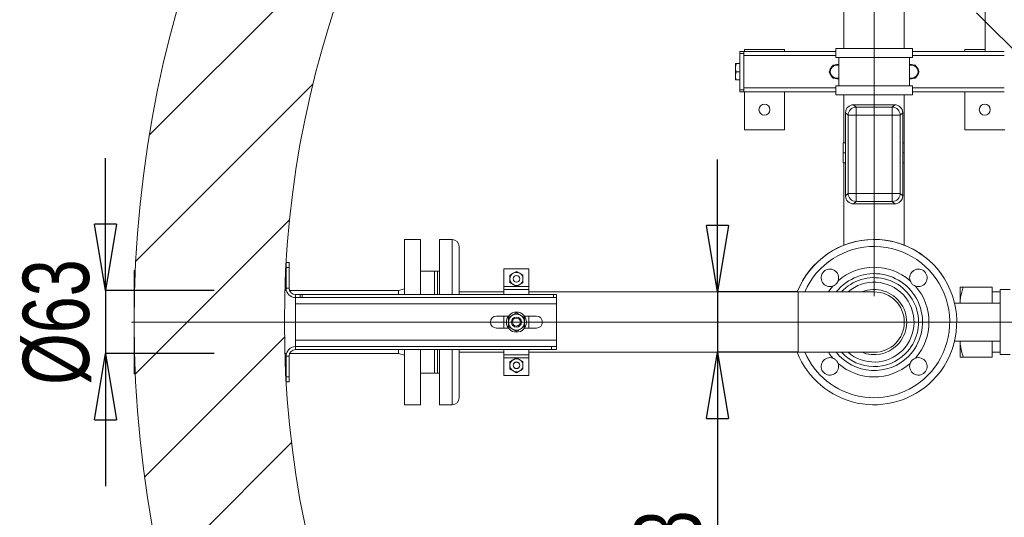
# Model space of a CAD drawing. Header units: millimetres. Extents: x 42 to 14105, y 484 to 9997.
# Tile 8 of 132: x 3330 to 4313, y 1831 to 2328. Entities that reach past the tile are written whole.
import ezdxf

# ---------------------------------------------------------------- set-up
doc = ezdxf.new("R2010")
doc.units = ezdxf.units.MM
doc.header["$LTSCALE"] = 25
doc.header["$PDSIZE"] = -1
doc.linetypes.add('CENTER', pattern=[10.16, 6.35, -1.27, 1.27, -1.27])
doc.linetypes.add('CENTERX2', pattern=[20.32, 12.7, -2.54, 2.54, -2.54])
doc.styles.add('SLDTEXTSTYLE0', font='TXT', dxfattribs={"width": 0.75})
doc.dimstyles.new('SLDDIMSTYLE2', dxfattribs={"dimtxt": 66.145833, "dimasz": 66.145833, "dimexe": 0, "dimexo": 0.0625, "dimgap": 16.536458, "dimtad": 1, "dimdec": 0, "dimrnd": 1e-09, "dimzin": 12, "dimdsep": 46, "dimtxsty": 'SLDTEXTSTYLE0', "dimblk1": 'CLOSED', "dimblk2": 'CLOSED', "dimsah": 1, "dimcen": 0.09, "dimadec": 0, "dimazin": 3, "dimtfac": 1, "dimtdec": 0, "dimtmove": 0, "dimatfit": 0, "dimldrblk": 'CLOSED', "dimfxl": 1, "dimfrac": 2, "dimtolj": 1, "dimtzin": 12, "dimarcsym": 0})
doc.dimstyles.new('SLDDIMSTYLE3', dxfattribs={"dimtxt": 66.145833, "dimasz": 66.145833, "dimexe": 0, "dimexo": 0.0625, "dimgap": 16.536458, "dimtad": 1, "dimrnd": 1e-09, "dimzin": 12, "dimdsep": 46, "dimtxsty": 'SLDTEXTSTYLE0', "dimblk1": 'CLOSED', "dimblk2": 'CLOSED', "dimsah": 1, "dimcen": 0.09, "dimadec": 0, "dimazin": 3, "dimtfac": 1, "dimtmove": 0, "dimatfit": 0, "dimldrblk": 'CLOSED', "dimfxl": 1, "dimfrac": 2, "dimtolj": 1, "dimtzin": 12, "dimarcsym": 0})
doc.dimstyles.new('SLDDIMSTYLE4', dxfattribs={"dimtxt": 66.145833, "dimasz": 66.145833, "dimexe": 0, "dimexo": 0.0625, "dimgap": 16.536458, "dimtad": 1, "dimdec": 0, "dimrnd": 1e-09, "dimzin": 12, "dimdsep": 46, "dimtxsty": 'SLDTEXTSTYLE0', "dimblk1": 'NONE', "dimblk2": 'CLOSED', "dimsah": 1, "dimcen": 0, "dimadec": 0, "dimazin": 3, "dimtfac": 1, "dimtdec": 0, "dimtmove": 0, "dimatfit": 3, "dimldrblk": 'NONE', "dimfxl": 1, "dimfrac": 2, "dimtolj": 1, "dimtzin": 12, "dimarcsym": 0})

# ---------------------------------------------------------------- blocks, each defined once
blk = doc.blocks.new('_CLOSED')
at = {"color": 0, "linetype": 'ByBlock', "lineweight": -2}
for p, q in [((-1, 0.166667), (0, 0)), ((-1, 0.166667), (-1, -0.166667)), ((0, 0), (-1, -0.166667)), ((0, 0), (-1, 0))]:
    blk.add_line(p, q, dxfattribs=at)
blk = doc.blocks.new('_D_11')
at = {"color": 0, "linetype": 'Continuous', "lineweight": -2}
for p, q in [((4026.4, 2122.35), (4026.4, 2188.5)), ((4106.88, 2056.21), (4026.4, 2056.21)), ((4026.4, 2056.21), (4026.4, 1995.91)), ((4106.88, 1995.91), (4026.4, 1995.91)), ((4026.4, 1929.76), (4026.4, 1636.14))]:
    blk.add_line(p, q, dxfattribs=at)
at = {"layer": 'Defpoints', "color": 0}
for p in [(4106.94, 2056.21), (4026.4, 1995.91), (4106.94, 1995.91)]:
    blk.add_point(p, dxfattribs=at)
at = {"color": 0, "linetype": 'ByBlock', "lineweight": -2, "xscale": 66.14583333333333, "yscale": 66.14583333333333, "zscale": 66.14583333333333}
for p, rotation in [((4026.4, 2056.21), 270), ((4026.4, 1995.91), 90)]:
    blk.add_blockref('_CLOSED', p, dxfattribs=dict(at, rotation=rotation))
at = {"color": 0, "lineweight": 0, "insert": (3943.72, 1747.76), "char_height": 66.1458, "attachment_point": 2, "rotation": 90, "style": 'SLDTEXTSTYLE0'}
blk.add_mtext('\\A1;%%c60.3', dxfattribs=at)
blk = doc.blocks.new('_D_14')
at = {"color": 0, "linetype": 'Continuous', "lineweight": -2}
for p, q in [((3415.37, 2123.7), (3415.37, 2189.85)), ((3523.88, 2057.56), (3415.37, 2057.56)), ((3415.37, 2057.56), (3415.37, 1994.56)), ((3523.88, 1994.56), (3415.37, 1994.56)), ((3415.37, 1928.41), (3415.37, 1862.26))]:
    blk.add_line(p, q, dxfattribs=at)
at = {"layer": 'Defpoints', "color": 0}
for p in [(3523.94, 2057.56), (3415.37, 1994.56), (3523.94, 1994.56)]:
    blk.add_point(p, dxfattribs=at)
at = {"color": 0, "linetype": 'ByBlock', "lineweight": -2, "xscale": 66.14583333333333, "yscale": 66.14583333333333, "zscale": 66.14583333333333}
for p, rotation in [((3415.37, 2057.56), 270), ((3415.37, 1994.56), 90)]:
    blk.add_blockref('_CLOSED', p, dxfattribs=dict(at, rotation=rotation))
at = {"color": 0, "lineweight": 0, "insert": (3332.69, 2026.06), "char_height": 66.146, "attachment_point": 2, "rotation": 90, "style": 'SLDTEXTSTYLE0'}
blk.add_mtext('\\A1;%%c63', dxfattribs=at)
blk = doc.blocks.new('_D_16')
at = {"color": 0, "linetype": 'Continuous', "lineweight": -2}
for p, q in [((5349.72, 2778.03), (5608.58, 3035.57)), ((3885.04, 1320.74), (5302.83, 2731.37)), ((3885.04, 1320.74), (3838.15, 1274.09))]:
    blk.add_line(p, q, dxfattribs=at)
at = {"layer": 'Defpoints', "color": 0}
for p in [(5302.83, 2731.37), (3885.04, 1320.74)]:
    blk.add_point(p, dxfattribs=at)
at = {"color": 0, "linetype": 'ByBlock', "lineweight": -2, "xscale": 66.14583333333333, "yscale": 66.14583333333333, "zscale": 66.14583333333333, "rotation": 224.8550751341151}
blk.add_blockref('_CLOSED', (5302.83, 2731.37), dxfattribs=at)
at = {"color": 0, "lineweight": 0, "insert": (5392, 2936.73), "char_height": 66.146, "attachment_point": 1, "rotation": 44.85508, "style": 'SLDTEXTSTYLE0'}
blk.add_mtext('\\A1;∅2000', dxfattribs=at)
blk = doc.blocks.new('_NONE')
blk = doc.blocks.new('SW_CENTERMARKSYMBOL_1')
at = {"color": 0, "linetype": 'Continuous', "lineweight": 0}
blk.add_line((-5, 0), (-1152.5, 0), dxfattribs=at)

msp = doc.modelspace()

# ---------------------------------------------------------------- hatches: boundary and pattern name
at = {"linetype": 'Continuous', "lineweight": 0}
h = msp.add_hatch(dxfattribs=at)
h.set_pattern_fill('ANSI31', scale=25, style=0)
h.set_pattern_definition([(45, (-1110.94, 0), (-56.1266, 56.1266), [])])
edge = h.paths.add_edge_path(flags=0)
edge.add_arc((4593.938, 2026.056), 1150, 0, 360)
edge = h.paths.add_edge_path(flags=0)
edge.add_arc((4593.938, 2026.056), 1000, 0, 360)

# ---------------------------------------------------------------- linework, layer by layer
at = {"color": 7, "linetype": 'CENTER', "lineweight": 0}
msp.add_line((5654.598, 965.396), (3533.278, 3086.717), dxfattribs=at)
at = {"color": 7, "linetype": 'CENTERX2', "lineweight": 0}
msp.add_line((4182.938, 2052.056), (4182.938, 2729.706), dxfattribs=at)
at = {"color": 7, "linetype": 'Continuous', "lineweight": 15}
for p, q in [((4152.788, 2679.706), (4152.788, 2299.056)), ((4213.088, 2299.056), (4213.088, 2679.706)), ((4293.938, 2296.056), (4293.938, 2457.206)), ((4048.938, 2296.056), (4052.938, 2296.056)), ((4048.938, 2294.056), (4048.938, 2296.056)), ((4048.938, 2258.056), (4048.938, 2294.056)), ((4052.938, 2294.056), (4048.938, 2294.056)), ((4052.938, 2296.056), (4144.788, 2296.056)), ((4052.938, 2296.056), (4052.938, 2294.056)), ((4052.938, 2258.056), (4052.938, 2294.056)), ((4052.938, 2260.056), (4052.938, 2292.056)), ((4053.438, 2298.056), (4093.438, 2298.056)), ((4053.438, 2298.056), (4053.438, 2296.056)), ((4093.438, 2298.056), (4093.438, 2296.056)), ((4144.788, 2290.056), (4144.788, 2299.056)), ((4144.788, 2299.056), (4221.088, 2299.056)), ((4221.088, 2290.056), (4221.088, 2299.056)), ((4221.088, 2296.056), (4312.938, 2296.056)), ((4273.438, 2298.056), (4293.938, 2298.056)), ((4273.438, 2298.056), (4273.438, 2296.056)), ((4044.538, 2280.082), (4044.538, 2284.056)), ((4048.938, 2284.056), (4045.252, 2284.056)), ((4045.252, 2284.056), (4045.252, 2284.056)), ((4045.252, 2284.056), (4048.938, 2284.056)), ((4141.835, 2282.556), (4141.835, 2282.556)), ((4144.788, 2290.056), (4221.088, 2290.056)), ((4146.588, 2283.056), (4145.588, 2283.056)), ((4147.588, 2290.056), (4147.588, 2262.056)), ((4218.288, 2290.056), (4218.288, 2262.056)), ((4218.288, 2282.556), (4220.288, 2282.556)), ((4220.288, 2283.056), (4219.288, 2283.056)), ((4224.041, 2282.556), (4224.04, 2282.556)), ((4044.538, 2280.082), (4044.538, 2280.031)), ((4044.538, 2272.082), (4044.538, 2280.031)), ((4044.538, 2272.082), (4044.538, 2272.031)), ((4044.538, 2268.056), (4044.538, 2272.031)), ((4048.938, 2276.056), (4045.252, 2276.056)), ((4139.949, 2279.29), (4139.968, 2279.323)), ((4139.968, 2272.79), (4139.949, 2272.823)), ((4225.907, 2279.323), (4225.926, 2279.29)), ((4225.926, 2272.823), (4225.907, 2272.79)), ((4045.252, 2268.057), (4048.938, 2268.057)), ((4045.252, 2268.056), (4045.252, 2268.057)), ((4048.938, 2268.056), (4045.252, 2268.056)), ((4141.835, 2269.556), (4141.835, 2269.556)), ((4144.788, 2253.056), (4144.788, 2262.056)), ((4144.788, 2262.056), (4221.088, 2262.056)), ((4145.588, 2269.056), (4146.588, 2269.056)), ((4220.288, 2269.556), (4218.288, 2269.556)), ((4219.288, 2269.056), (4220.288, 2269.056)), ((4221.088, 2253.056), (4221.088, 2262.056)), ((4224.04, 2269.556), (4224.041, 2269.556)), ((4048.938, 2258.056), (4052.938, 2258.056)), ((4048.938, 2256.056), (4048.938, 2258.056)), ((4052.938, 2256.056), (4048.938, 2256.056)), ((4052.938, 2258.056), (4052.938, 2256.056)), ((4052.938, 2256.056), (4144.788, 2256.056)), ((4053.438, 2256.056), (4053.438, 2218.056)), ((4093.438, 2256.056), (4093.438, 2218.056)), ((4144.788, 2253.056), (4221.088, 2253.056)), ((4152.788, 2253.056), (4152.788, 2205.056)), ((4213.088, 2102.85), (4213.088, 2253.056)), ((4221.088, 2256.056), (4312.938, 2256.056)), ((4273.438, 2256.056), (4273.438, 2218.056)), ((4162.407, 2243.056), (4164.831, 2240.633)), ((4203.438, 2243.056), (4162.438, 2243.056)), ((4201.045, 2240.633), (4203.468, 2243.056)), ((4156.861, 2232.664), (4154.438, 2235.087)), ((4154.438, 2235.056), (4154.438, 2152.056)), ((4156.861, 2154.449), (4156.861, 2232.664)), ((4156.861, 2232.664), (4164.831, 2232.664)), ((4164.831, 2232.664), (4164.831, 2240.633)), ((4164.831, 2240.633), (4201.045, 2240.633)), ((4164.831, 2232.664), (4164.831, 2154.449)), ((4201.045, 2232.664), (4164.831, 2232.664)), ((4201.045, 2232.664), (4201.045, 2240.633)), ((4201.045, 2154.449), (4201.045, 2232.664)), ((4201.045, 2232.664), (4209.015, 2232.664)), ((4211.438, 2235.087), (4209.015, 2232.664)), ((4209.015, 2232.664), (4209.015, 2154.449)), ((4211.438, 2152.056), (4211.438, 2235.056)), ((4053.438, 2218.056), (4093.438, 2218.056)), ((4273.438, 2218.056), (4313.438, 2218.056)), ((4154.438, 2205.056), (4151.867, 2205.056)), ((4151.867, 2195.056), (4151.867, 2205.056)), ((4212.867, 2205.056), (4211.438, 2205.056)), ((4212.867, 2195.056), (4212.867, 2205.056)), ((4154.438, 2195.056), (4151.867, 2195.056)), ((4151.867, 2185.056), (4151.867, 2195.056)), ((4212.867, 2195.056), (4211.438, 2195.056)), ((4212.867, 2185.056), (4212.867, 2195.056)), ((4154.438, 2185.056), (4151.867, 2185.056)), ((4152.788, 2185.056), (4152.788, 2102.85)), ((4212.867, 2185.056), (4211.438, 2185.056)), ((4154.438, 2152.026), (4156.861, 2154.449)), ((4156.861, 2154.449), (4164.831, 2154.449)), ((4164.831, 2154.449), (4201.045, 2154.449)), ((4164.831, 2146.48), (4164.831, 2154.449)), ((4201.045, 2154.449), (4209.015, 2154.449)), ((4201.045, 2146.48), (4201.045, 2154.449)), ((4209.015, 2154.449), (4211.438, 2152.026)), ((4164.831, 2146.48), (4162.407, 2144.056)), ((4162.438, 2144.056), (4203.438, 2144.056)), ((4201.045, 2146.48), (4164.831, 2146.48)), ((4203.468, 2144.056), (4201.045, 2146.48)), ((3729.938, 2108.556), (3713.938, 2108.556)), ((3713.938, 2108.556), (3713.938, 2053.556)), ((3729.938, 2108.556), (3729.938, 2053.556)), ((3761.438, 2108.556), (3748.938, 2108.556)), ((3748.938, 2053.556), (3748.938, 2108.556)), ((3768.438, 2053.556), (3768.438, 2101.556)), ((3595.709, 2085.556), (3598.709, 2085.556)), ((3595.709, 2080.556), (3595.709, 2085.556)), ((3598.709, 2085.556), (3598.709, 2080.556)), ((3445.092, 2077.556), (3443.938, 2077.556)), ((3443.938, 1974.556), (3443.938, 2077.556)), ((3595.709, 2059.956), (3595.709, 2080.556)), ((3598.709, 2080.556), (3595.709, 2080.556)), ((3598.709, 2059.956), (3598.709, 2080.556)), ((3743.938, 2077.056), (3729.938, 2077.056)), ((3746.938, 2077.056), (3743.938, 2077.056)), ((3743.938, 2077.056), (3743.938, 2053.556)), ((3748.938, 2077.056), (3746.938, 2077.056)), ((3746.938, 2053.556), (3746.938, 2077.056)), ((3813.209, 2079.202), (3838.209, 2079.202)), ((3813.209, 2079.202), (3813.209, 2061.617)), ((3825.709, 2076.708), (3822.459, 2074.831)), ((3832.209, 2072.955), (3828.959, 2074.831)), ((3838.209, 2079.202), (3838.209, 2061.617)), ((3819.209, 2065.449), (3822.459, 2063.573)), ((3596.021, 2057.556), (3594.434, 2057.556)), ((3598.709, 2059.956), (3595.709, 2059.956)), ((3707.938, 2057.556), (3599.177, 2057.556)), ((3713.938, 2059.193), (3707.938, 2057.556)), ((3707.938, 2053.556), (3707.938, 2057.556)), ((3813.209, 2056.206), (3768.438, 2056.206)), ((3813.209, 2061.617), (3838.209, 2061.617)), ((3813.209, 2061.617), (3813.209, 2058.666)), ((3813.209, 2058.666), (3813.209, 2053.556)), ((3813.209, 2058.666), (3838.209, 2058.666)), ((3825.709, 2061.697), (3828.959, 2063.573)), ((3838.209, 2061.617), (3838.209, 2058.666)), ((3838.209, 2058.666), (3838.209, 2053.556)), ((4106.938, 2056.206), (3838.209, 2056.206)), ((4182.938, 2056.206), (4106.938, 2056.206)), ((4106.938, 2001.434), (4106.938, 2056.206)), ((4106.938, 2056.206), (4106.938, 2026.056)), ((4268.938, 2061.056), (4268.938, 2048.235)), ((4300.938, 2061.056), (4271.938, 2061.056)), ((4300.938, 2061.056), (4300.938, 2045.056)), ((4308.938, 2056.206), (4300.938, 2056.206)), ((4318.938, 2058.556), (4308.938, 2058.556)), ((4308.938, 2058.556), (4308.938, 2026.056)), ((3605.109, 2053.556), (3605.109, 2050.556)), ((3605.109, 2053.556), (3609.6, 2053.556)), ((3605.109, 2050.556), (3609.6, 2050.556)), ((3605.109, 2050.556), (3605.109, 2044.156)), ((3609.6, 2050.556), (3609.6, 2053.556)), ((3609.6, 2053.556), (3611.715, 2053.556)), ((3611.715, 2050.556), (3609.6, 2050.556)), ((3611.715, 2053.556), (3611.715, 2050.556)), ((3611.715, 2053.556), (3862.824, 2053.556)), ((3611.715, 2050.556), (3862.824, 2050.556)), ((3862.824, 2050.556), (3862.824, 2053.556)), ((3862.824, 2053.556), (3865.709, 2053.556)), ((3865.709, 2050.556), (3862.824, 2050.556)), ((3865.709, 2053.556), (3865.709, 2050.556)), ((3865.709, 2044.156), (3865.709, 2050.556)), ((4268.938, 2048.235), (4268.938, 2045.056)), ((3605.109, 2044.156), (3865.709, 2044.156)), ((3605.109, 2044.156), (3605.109, 2007.956)), ((3865.709, 2044.156), (3865.709, 2007.956)), ((4308.938, 2045.056), (4263.22, 2045.056)), ((3805.709, 2032.056), (3817.709, 2032.056)), ((3813.209, 2032.056), (3813.209, 2020.056)), ((3833.709, 2032.056), (3845.709, 2032.056)), ((3838.209, 2032.056), (3838.209, 2020.056)), ((4106.938, 2026.056), (4106.938, 1995.906)), ((4308.938, 2026.056), (4308.938, 1993.556)), ((3817.709, 2020.056), (3805.709, 2020.056)), ((3845.709, 2020.056), (3833.709, 2020.056)), ((3865.709, 2007.956), (3605.109, 2007.956)), ((3605.109, 2007.956), (3605.109, 2001.556)), ((3865.709, 2001.556), (3865.709, 2007.956)), ((4308.938, 2007.056), (4263.22, 2007.056)), ((4268.938, 2007.056), (4268.938, 2003.878)), ((4300.938, 2007.056), (4300.938, 1991.056)), ((3605.109, 1998.556), (3605.109, 2001.556)), ((3860.709, 2001.556), (3605.109, 2001.556)), ((3860.709, 1998.556), (3605.109, 1998.556)), ((3707.938, 1994.556), (3707.938, 1998.556)), ((3713.938, 1998.556), (3713.938, 1967.72)), ((3729.938, 1998.556), (3729.938, 1967.72)), ((3743.938, 1998.556), (3743.938, 1975.056)), ((3746.938, 1984.407), (3746.938, 1998.556)), ((3746.938, 1998.556), (3746.938, 1975.056)), ((3748.938, 1943.556), (3748.938, 1998.556)), ((3768.438, 1950.556), (3768.438, 1998.556)), ((3813.209, 1998.556), (3813.209, 1993.447)), ((3838.209, 1998.556), (3838.209, 1993.447)), ((3860.709, 1998.556), (3860.709, 2001.556)), ((3860.709, 2001.556), (3865.709, 2001.556)), ((3865.709, 1998.556), (3860.709, 1998.556)), ((3865.709, 2001.556), (3865.709, 1998.556)), ((4106.938, 1995.906), (4106.938, 2001.434)), ((4268.938, 1991.056), (4268.938, 2003.878)), ((3594.434, 1994.556), (3596.021, 1994.556)), ((3598.709, 1992.156), (3595.709, 1992.156)), ((3595.709, 1971.556), (3595.709, 1992.156)), ((3598.709, 1971.556), (3598.709, 1992.156)), ((3599.177, 1994.556), (3707.938, 1994.556)), ((3707.938, 1994.556), (3713.938, 1992.92)), ((3768.438, 1995.906), (3813.209, 1995.906)), ((3813.209, 1993.447), (3838.209, 1993.447)), ((3813.209, 1993.447), (3813.209, 1990.496)), ((3813.209, 1990.496), (3838.209, 1990.496)), ((3813.209, 1990.496), (3813.209, 1972.911)), ((3825.709, 1990.416), (3822.459, 1988.54)), ((3832.209, 1986.663), (3828.959, 1988.54)), ((3838.209, 1995.906), (4106.938, 1995.906)), ((3838.209, 1993.447), (3838.209, 1990.496)), ((3838.209, 1990.496), (3838.209, 1972.911)), ((4106.938, 1995.906), (4182.938, 1995.906)), ((4300.938, 1991.056), (4271.938, 1991.056)), ((4300.938, 1995.906), (4308.938, 1995.906)), ((4308.938, 1993.556), (4318.938, 1993.556)), ((3746.938, 1975.056), (3746.938, 1984.407)), ((3819.209, 1979.158), (3822.459, 1977.281)), ((3825.709, 1975.405), (3828.959, 1977.281)), ((3443.938, 1974.556), (3445.092, 1974.556)), ((3595.709, 1971.556), (3598.709, 1971.556)), ((3595.709, 1966.556), (3595.709, 1971.556)), ((3598.709, 1971.556), (3598.709, 1966.556)), ((3713.938, 1967.72), (3713.938, 1943.556)), ((3729.938, 1975.056), (3743.938, 1975.056)), ((3729.938, 1967.72), (3729.938, 1943.556)), ((3743.938, 1975.056), (3746.938, 1975.056)), ((3746.938, 1975.056), (3748.938, 1975.056)), ((3813.209, 1972.911), (3838.209, 1972.911)), ((3598.709, 1966.556), (3595.709, 1966.556)), ((3713.938, 1943.556), (3729.938, 1943.556)), ((3748.938, 1943.556), (3761.438, 1943.556))]:
    msp.add_line(p, q, dxfattribs=at)
at = {"color": 8, "linetype": 'Continuous', "lineweight": 15}
for p, q in [((4052.938, 2292.056), (4144.788, 2292.056)), ((4221.088, 2292.056), (4312.938, 2292.056)), ((4052.938, 2260.056), (4144.788, 2260.056)), ((4221.088, 2260.056), (4312.938, 2260.056)), ((3761.438, 2053.556), (3761.438, 2108.556)), ((3761.438, 1943.556), (3761.438, 1998.556))]:
    msp.add_line(p, q, dxfattribs=at)
at = {"color": 7, "linetype": 'Continuous', "lineweight": 15, "flags": 128}
for points in [[(4145.588, 2283.056), (4144.03, 2282.881), (4143.113, 2282.604)], [(4222.798, 2282.591), (4221.845, 2282.881), (4220.288, 2283.056)], [(4143.077, 2269.522), (4144.03, 2269.232), (4145.588, 2269.056)], [(4220.288, 2269.056), (4221.845, 2269.232), (4222.763, 2269.508)]]:
    msp.add_lwpolyline(points, dxfattribs=at)
at = {"color": 8, "linetype": 'Continuous', "lineweight": 15, "flags": 128}
for points in [[(4137.266, 2056.206), (4138.795, 2058.404), (4141.677, 2062.007)], [(4141.677, 1990.106), (4138.795, 1993.709), (4137.266, 1995.906)]]:
    msp.add_lwpolyline(points, dxfattribs=at)
at = {"color": 7, "linetype": 'Continuous', "lineweight": 15}
for centre, radius in [((4593.938, 2026.056), 1150), ((4593.938, 2026.056), 1000), ((4073.438, 2238.056), 5.5), ((4293.438, 2238.056), 5.5), ((3825.709, 2069.202), 3.325), ((3825.709, 2069.202), 3.233), ((3825.709, 2026.056), 10), ((3825.709, 2026.056), 5), ((3825.709, 2026.056), 4), ((3825.709, 1982.911), 3.325), ((3825.709, 1982.911), 3.233)]:
    msp.add_circle(centre, radius, dxfattribs=at)
for centre, radius, start, end in [((4145.588, 2276.056), 7, 130.385037, 168.735673), ((4145.588, 2276.056), 6.5, 90, 149.832712), ((4145.588, 2276.056), 6.5, 72.079787, 90), ((4146.588, 2284.056), 1, 270, 0), ((4219.288, 2284.056), 1, 180, 270), ((4220.288, 2276.056), 6.5, 90, 107.920213), ((4220.288, 2276.056), 6.5, 30.167288, 90), ((4220.288, 2276.056), 7, 11.272104, 50.561779), ((4145.588, 2276.056), 7, 191.272104, 230.561779), ((4145.588, 2276.056), 6.5, 150.167854, 209.832146), ((4145.588, 2276.056), 6.5, 210.167288, 270), ((4220.288, 2276.056), 6.5, 270, 329.832712), ((4220.288, 2276.056), 7, 310.385037, 348.735673), ((4220.288, 2276.056), 6.5, 330.167854, 29.832146), ((4145.588, 2276.056), 6.5, 270, 287.920213), ((4146.588, 2268.056), 1, 0, 90), ((4220.288, 2276.056), 6.5, 252.079787, 270), ((4219.288, 2268.056), 1, 90, 180), ((4162.438, 2235.056), 8, 90.217615, 179.782385), ((4162.438, 2235.056), 8, 90, 90.217615), ((4203.438, 2235.056), 8, 89.782385, 90), ((4203.438, 2235.056), 8, 0.217615, 89.782385), ((4162.438, 2235.056), 8, 179.782385, 180), ((4164.902, 2232.592), 8.041, 90.508126, 179.491874), ((4200.974, 2232.592), 8.041, 0.508126, 89.491874), ((4203.438, 2235.056), 8, 0, 0.217615), ((4164.902, 2154.52), 8.041, 180.508126, 269.491874), ((4200.974, 2154.52), 8.041, 270.508126, 359.491874), ((4162.438, 2152.056), 8, 180, 180.217615), ((4162.438, 2152.056), 8, 180.217615, 269.782385), ((4162.438, 2152.056), 8, 269.782385, 270), ((4203.438, 2152.056), 8, 270, 270.217615), ((4203.438, 2152.056), 8, 270.217615, 359.782385), ((4203.438, 2152.056), 8, 359.782385, 0), ((3761.438, 2101.556), 7, 0, 90), ((4182.938, 2026.056), 82.5, 315, 158.564441), ((4182.938, 2026.056), 82.5, 90, 158.564441), ((4182.938, 2026.056), 82.5, 45, 90), ((3825.709, 2069.202), 6.5, 120, 180), ((3825.709, 2069.202), 6.5, 60, 120), ((3825.709, 2069.202), 6.5, 0, 60), ((4138.744, 2070.251), 8.75, 340.415893, 289.584107), ((4182.938, 2026.056), 54.726, 48.934819, 131.065181), ((4227.132, 2070.251), 8.75, 250.415893, 199.584107), ((3825.709, 2069.202), 6.5, 180, 240), ((3825.709, 2069.202), 6.5, 300, 0), ((3605.109, 2059.956), 9.4, 180, 270), ((3605.109, 2059.956), 6.4, 180, 270), ((3825.709, 2069.202), 6.5, 240, 300), ((4182.938, 2026.056), 32.5, 315, 111.922101), ((4182.938, 2026.056), 30.15, 270, 90), ((4182.938, 2026.056), 30.15, 0, 90), ((4182.938, 2026.056), 54.726, 318.934819, 41.065181), ((3805.709, 2026.056), 6, 90, 270), ((3825.709, 2026.056), 8, 120, 180), ((3825.709, 2026.056), 8, 180, 240), ((3825.709, 2026.056), 8, 60, 120), ((3825.709, 2026.056), 8, 0, 60), ((3825.709, 2026.056), 8, 300, 0), ((3845.709, 2026.056), 6, 270, 90), ((4182.938, 2026.056), 30.15, 270, 0), ((3825.709, 2026.056), 8, 240, 300), ((3605.109, 1992.156), 9.4, 90, 180), ((3605.109, 1992.156), 6.4, 90, 180), ((4182.938, 2026.056), 32.5, 248.077899, 315), ((3825.709, 1982.911), 6.5, 120, 180), ((3825.709, 1982.911), 6.5, 60, 120), ((3825.709, 1982.911), 6.5, 0, 60), ((4182.938, 2026.056), 82.5, 201.435559, 315), ((4182.938, 2026.056), 82.5, 201.435559, 315), ((4138.744, 1981.862), 8.75, 70.415893, 19.584107), ((4227.132, 1981.862), 8.75, 160.415893, 109.584107), ((3825.709, 1982.911), 6.5, 180, 240), ((3825.709, 1982.911), 6.5, 240, 300), ((3825.709, 1982.911), 6.5, 300, 0), ((4182.938, 2026.056), 54.726, 228.934819, 311.065181), ((3761.438, 1950.556), 7, 270, 0)]:
    msp.add_arc(centre, radius, start, end, dxfattribs=at)
at = {"color": 8, "linetype": 'Continuous', "lineweight": 15}
for radius, start, end in [(75.5, 315, 156.463216), (48.382, 315, 141.452045), (44.385, 315, 137.212063), (39.853, 315, 130.841152), (39.853, 229.158848, 315), (75.5, 203.536784, 315), (48.382, 218.547955, 315), (44.385, 222.787937, 315)]:
    msp.add_arc((4182.938, 2026.056), radius, start, end, dxfattribs=at)
at = {"color": 7, "linetype": 'Continuous', "lineweight": 15}
for points, knots in [([(4045.252, 2284.056), (4045.171, 2283.807), (4044.751, 2282.513), (4044.633, 2281.168), (4044.538, 2280.082)], [0, 0, 0, 0, 0.1926647, 1, 1, 1, 1]), ([(4044.538, 2284.056), (4044.548, 2284.056), (4044.588, 2284.056), (4044.972, 2284.056), (4045.252, 2284.056)], [0, 0, 0, 0, 0.26864973, 1, 1, 1, 1]), ([(4139.968, 2279.323), (4140.184, 2279.696), (4140.816, 2280.792), (4141.43, 2281.855), (4141.835, 2282.556)], [0, 0, 0, 0, 0.341234, 1, 1, 1, 1]), ([(4141.835, 2282.556), (4142.15, 2282.556), (4143.373, 2282.556), (4144.644, 2282.556), (4145.588, 2282.556)], [0, 0, 0, 0, 0.2575326, 1, 1, 1, 1]), ([(4145.588, 2282.556), (4145.93, 2282.556), (4146.605, 2282.556), (4147.263, 2282.556), (4147.588, 2282.556)], [0, 0, 0, 0, 0.5062027, 1, 1, 1, 1]), ([(4220.288, 2282.556), (4220.629, 2282.556), (4221.899, 2282.556), (4223.136, 2282.556), (4224.04, 2282.556)], [0, 0, 0, 0, 0.2686438, 1, 1, 1, 1]), ([(4224.041, 2282.556), (4224.158, 2282.354), (4224.765, 2281.301), (4225.397, 2280.207), (4225.907, 2279.323)], [0, 0, 0, 0, 0.192418, 1, 1, 1, 1]), ([(4044.538, 2280.031), (4044.556, 2279.573), (4044.609, 2278.227), (4044.996, 2276.919), (4045.252, 2276.056)], [0, 0, 0, 0, 0.3403637, 1, 1, 1, 1]), ([(4045.252, 2276.056), (4045.171, 2275.807), (4044.751, 2274.513), (4044.633, 2273.168), (4044.538, 2272.082)], [0, 0, 0, 0, 0.1926994, 1, 1, 1, 1]), ([(4044.538, 2272.031), (4044.556, 2271.573), (4044.609, 2270.227), (4044.996, 2268.919), (4045.252, 2268.057)], [0, 0, 0, 0, 0.340398, 1, 1, 1, 1]), ([(4138.082, 2276.056), (4138.199, 2276.259), (4138.807, 2277.311), (4139.439, 2278.406), (4139.949, 2279.29)], [0, 0, 0, 0, 0.1924399, 1, 1, 1, 1]), ([(4139.949, 2272.823), (4139.733, 2273.197), (4139.101, 2274.292), (4138.487, 2275.356), (4138.082, 2276.056)], [0, 0, 0, 0, 0.3412123, 1, 1, 1, 1]), ([(4141.835, 2269.556), (4141.718, 2269.759), (4141.11, 2270.811), (4140.478, 2271.906), (4139.968, 2272.79)], [0, 0, 0, 0, 0.192418, 1, 1, 1, 1]), ([(4225.907, 2272.79), (4225.692, 2272.416), (4225.059, 2271.321), (4224.445, 2270.257), (4224.041, 2269.556)], [0, 0, 0, 0, 0.34123398, 1, 1, 1, 1]), ([(4225.926, 2279.29), (4226.142, 2278.916), (4226.774, 2277.821), (4227.389, 2276.757), (4227.793, 2276.056)], [0, 0, 0, 0, 0.3412123, 1, 1, 1, 1]), ([(4227.793, 2276.056), (4227.676, 2275.854), (4227.069, 2274.801), (4226.437, 2273.707), (4225.926, 2272.823)], [0, 0, 0, 0, 0.1924399, 1, 1, 1, 1]), ([(4045.252, 2268.056), (4044.972, 2268.056), (4044.588, 2268.056), (4044.548, 2268.056), (4044.538, 2268.056)], [0, 0, 0, 0, 0.73135027, 1, 1, 1, 1]), ([(4145.588, 2269.556), (4144.644, 2269.556), (4143.373, 2269.556), (4142.15, 2269.556), (4141.835, 2269.556)], [0, 0, 0, 0, 0.7424674, 1, 1, 1, 1]), ([(4147.588, 2269.556), (4147.263, 2269.556), (4146.605, 2269.556), (4145.93, 2269.556), (4145.588, 2269.556)], [0, 0, 0, 0, 0.4937973, 1, 1, 1, 1]), ([(4224.04, 2269.556), (4223.136, 2269.556), (4221.899, 2269.556), (4220.629, 2269.556), (4220.288, 2269.556)], [0, 0, 0, 0, 0.7313562, 1, 1, 1, 1]), ([(3822.459, 2074.831), (3822.382, 2074.787), (3821.285, 2074.153), (3820.209, 2073.532), (3819.209, 2072.955)], [0, 0, 0, 0, 0.0702148, 1, 1, 1, 1]), ([(3828.959, 2074.831), (3828.882, 2074.876), (3827.785, 2075.51), (3826.709, 2076.13), (3825.709, 2076.708)], [0, 0, 0, 0, 0.0702148, 1, 1, 1, 1]), ([(3819.209, 2072.955), (3819.209, 2072.64), (3819.209, 2071.417), (3819.209, 2070.146), (3819.209, 2069.202)], [0, 0, 0, 0, 0.2575513, 1, 1, 1, 1]), ([(3819.209, 2069.202), (3819.209, 2068.861), (3819.209, 2067.591), (3819.209, 2066.354), (3819.209, 2065.449)], [0, 0, 0, 0, 0.26863361, 1, 1, 1, 1]), ([(3828.959, 2063.573), (3829.037, 2063.618), (3830.134, 2064.251), (3831.21, 2064.872), (3832.209, 2065.449)], [0, 0, 0, 0, 0.0702148, 1, 1, 1, 1]), ([(3832.209, 2069.202), (3832.209, 2070.146), (3832.209, 2071.417), (3832.209, 2072.64), (3832.209, 2072.955)], [0, 0, 0, 0, 0.7424487, 1, 1, 1, 1]), ([(3832.209, 2065.449), (3832.209, 2066.354), (3832.209, 2067.591), (3832.209, 2068.861), (3832.209, 2069.202)], [0, 0, 0, 0, 0.7313664, 1, 1, 1, 1]), ([(4141.677, 2062.007), (4142.479, 2062.377), (4144.17, 2063.156), (4146.003, 2065.097), (4146.693, 2066.654), (4146.987, 2067.318)], [0, 0, 0, 0, 0.34091566, 0.71890479, 1, 1, 1, 1]), ([(4218.888, 2067.318), (4219.258, 2066.516), (4220.038, 2064.824), (4221.978, 2062.991), (4223.535, 2062.301), (4224.199, 2062.007)], [0, 0, 0, 0, 0.3409157, 0.7189048, 1, 1, 1, 1]), ([(3822.459, 2063.573), (3822.537, 2063.529), (3823.634, 2062.895), (3824.71, 2062.274), (3825.709, 2061.697)], [0, 0, 0, 0, 0.0702148, 1, 1, 1, 1]), ([(4271.938, 2061.056), (4271.656, 2060.214), (4270.816, 2057.7), (4269.665, 2053.44), (4269.181, 2049.974), (4268.938, 2048.235)], [0, 0, 0, 0, 0.2009564, 0.5991476, 1, 1, 1, 1]), ([(4268.938, 2061.056), (4269.061, 2061.056), (4269.395, 2061.056), (4270.349, 2061.056), (4271.407, 2061.056), (4271.938, 2061.056)], [0, 0, 0, 0, 0.2251456, 0.6114571, 1, 1, 1, 1]), ([(3821.709, 2032.985), (3820.704, 2032.404), (3819.349, 2031.622), (3818.045, 2030.869), (3817.709, 2030.675)], [0, 0, 0, 0, 0.7424487, 1, 1, 1, 1]), ([(3817.709, 2030.675), (3817.709, 2029.925), (3817.709, 2028.411), (3817.709, 2026.846), (3817.709, 2026.056)], [0, 0, 0, 0, 0.495458, 1, 1, 1, 1]), ([(3817.709, 2026.056), (3817.709, 2025.947), (3817.709, 2025.118), (3817.709, 2023.555), (3817.709, 2022.148), (3817.709, 2021.438)], [0, 0, 0, 0, 0.07008577, 0.53078223, 1, 1, 1, 1]), ([(3825.709, 2035.294), (3824.745, 2034.737), (3823.427, 2033.976), (3822.073, 2033.195), (3821.709, 2032.985)], [0, 0, 0, 0, 0.7313664, 1, 1, 1, 1]), ([(3829.709, 2032.985), (3829.615, 2033.039), (3828.897, 2033.454), (3827.543, 2034.235), (3826.324, 2034.939), (3825.709, 2035.294)], [0, 0, 0, 0, 0.0700858, 0.5307822, 1, 1, 1, 1]), ([(3833.709, 2030.675), (3833.06, 2031.05), (3831.749, 2031.807), (3830.393, 2032.59), (3829.709, 2032.985)], [0, 0, 0, 0, 0.495458, 1, 1, 1, 1]), ([(3833.709, 2026.056), (3833.709, 2026.166), (3833.709, 2026.995), (3833.709, 2028.558), (3833.709, 2029.965), (3833.709, 2030.675)], [0, 0, 0, 0, 0.0700858, 0.5307822, 1, 1, 1, 1]), ([(3833.709, 2021.438), (3833.709, 2022.188), (3833.709, 2023.702), (3833.709, 2025.267), (3833.709, 2026.056)], [0, 0, 0, 0, 0.495458, 1, 1, 1, 1]), ([(3817.709, 2021.438), (3818.359, 2021.063), (3819.67, 2020.306), (3821.026, 2019.523), (3821.709, 2019.128)], [0, 0, 0, 0, 0.495458, 1, 1, 1, 1]), ([(3821.709, 2019.128), (3821.804, 2019.073), (3822.522, 2018.659), (3823.876, 2017.877), (3825.095, 2017.174), (3825.709, 2016.819)], [0, 0, 0, 0, 0.0700858, 0.5307822, 1, 1, 1, 1]), ([(3825.709, 2016.819), (3826.045, 2017.013), (3827.349, 2017.765), (3828.704, 2018.548), (3829.709, 2019.128)], [0, 0, 0, 0, 0.2575513, 1, 1, 1, 1]), ([(3829.709, 2019.128), (3830.073, 2019.338), (3831.427, 2020.12), (3832.745, 2020.881), (3833.709, 2021.438)], [0, 0, 0, 0, 0.2686336, 1, 1, 1, 1]), ([(4268.938, 2003.878), (4269.25, 2001.72), (4269.877, 1997.381), (4271.248, 1993.172), (4271.938, 1991.056)], [0, 0, 0, 0, 0.4972659, 1, 1, 1, 1]), ([(3822.459, 1988.54), (3822.382, 1988.495), (3821.285, 1987.862), (3820.209, 1987.241), (3819.209, 1986.663)], [0, 0, 0, 0, 0.0702148, 1, 1, 1, 1]), ([(3819.209, 1986.663), (3819.209, 1986.348), (3819.209, 1985.125), (3819.209, 1983.854), (3819.209, 1982.911)], [0, 0, 0, 0, 0.2575513, 1, 1, 1, 1]), ([(3828.959, 1988.54), (3828.882, 1988.584), (3827.785, 1989.218), (3826.709, 1989.839), (3825.709, 1990.416)], [0, 0, 0, 0, 0.0702148, 1, 1, 1, 1]), ([(3832.209, 1982.911), (3832.209, 1983.854), (3832.209, 1985.125), (3832.209, 1986.348), (3832.209, 1986.663)], [0, 0, 0, 0, 0.7424487, 1, 1, 1, 1]), ([(4146.987, 1984.795), (4146.618, 1985.597), (4145.838, 1987.289), (4143.898, 1989.121), (4142.341, 1989.812), (4141.677, 1990.106)], [0, 0, 0, 0, 0.3409157, 0.7189048, 1, 1, 1, 1]), ([(4224.199, 1990.106), (4223.397, 1989.736), (4221.705, 1988.956), (4219.873, 1987.016), (4219.183, 1985.459), (4218.888, 1984.795)], [0, 0, 0, 0, 0.3409157, 0.7189048, 1, 1, 1, 1]), ([(4271.938, 1991.056), (4271.336, 1991.056), (4269.953, 1991.056), (4269.304, 1991.056), (4268.938, 1991.056)], [0, 0, 0, 0, 0.4352674, 1, 1, 1, 1]), ([(3819.209, 1982.911), (3819.209, 1982.569), (3819.209, 1981.299), (3819.209, 1980.062), (3819.209, 1979.158)], [0, 0, 0, 0, 0.26863361, 1, 1, 1, 1]), ([(3822.459, 1977.281), (3822.537, 1977.237), (3823.634, 1976.603), (3824.71, 1975.982), (3825.709, 1975.405)], [0, 0, 0, 0, 0.0702148, 1, 1, 1, 1]), ([(3828.959, 1977.281), (3829.037, 1977.326), (3830.134, 1977.96), (3831.21, 1978.58), (3832.209, 1979.158)], [0, 0, 0, 0, 0.0702148, 1, 1, 1, 1]), ([(3832.209, 1979.158), (3832.209, 1980.062), (3832.209, 1981.299), (3832.209, 1982.569), (3832.209, 1982.911)], [0, 0, 0, 0, 0.7313664, 1, 1, 1, 1])]:
    msp.add_open_spline(points, degree=3, knots=knots, dxfattribs=at)

# ---------------------------------------------------------------- block references
at = {"color": 7, "linetype": 'Continuous', "lineweight": 0}
msp.add_blockref('SW_CENTERMARKSYMBOL_1', (4593.938, 2026.056), dxfattribs=at)

# ---------------------------------------------------------------- dimensions: what is measured, and where the dimension line sits
dim = msp.add_diameter_dim_2p(p1=(3885.045, 1320.74), p2=(5302.831, 2731.372), dimstyle='SLDDIMSTYLE4', dxfattribs=at)
dim.commit()
dim.dimension.update_dxf_attribs({"geometry": '_D_16', "text_midpoint": (5523.587, 2951.015), "dimtype": 163})
for base, p1, p2, dimstyle, picture, middle in [((3415.369, 1994.556), (3523.938, 2057.556), (3523.938, 1994.556), 'SLDDIMSTYLE2', '_D_14', (3415.369, 2026.056)), ((4026.401, 1995.906), (4106.938, 2056.206), (4106.938, 1995.906), 'SLDDIMSTYLE3', '_D_11', (4026.401, 1747.757))]:
    dim = msp.add_linear_dim(base=base, p1=p1, p2=p2, angle=90, text='%%c<>', dimstyle=dimstyle, dxfattribs=at)
    dim.commit()
    dim.dimension.update_dxf_attribs({"geometry": picture, "text_midpoint": middle, "dimtype": 160})

doc.saveas('drawing.dxf')
